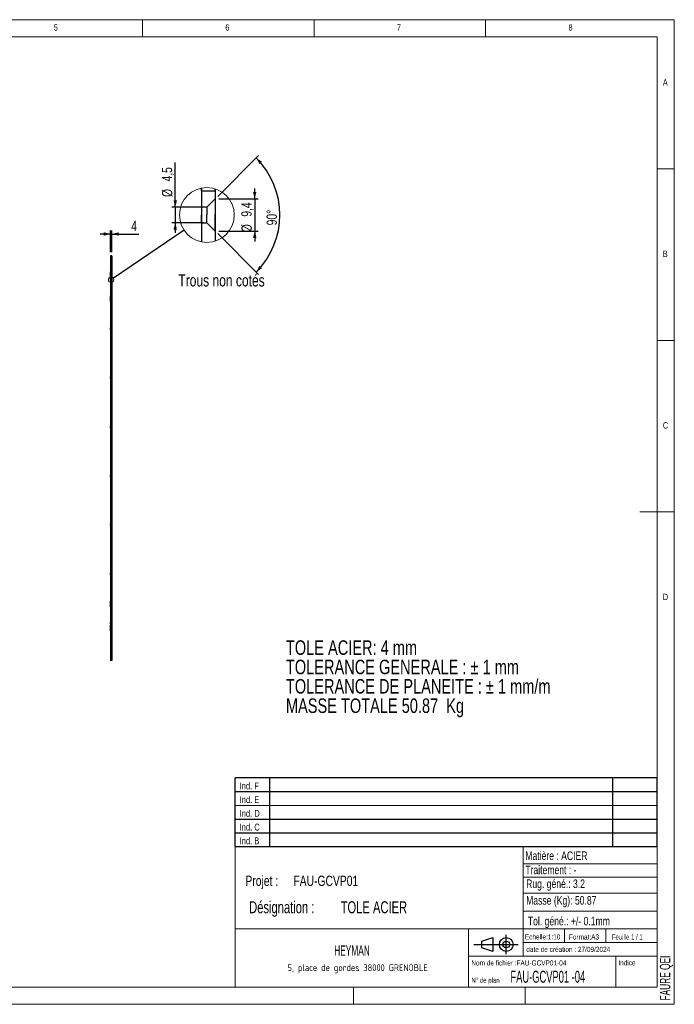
# Model space of a CAD drawing. Header units: millimetres. Extents: x 5 to 415, y 5 to 292.
# Tile 2 of 2: x 224 to 415, y 5 to 292. Entities that reach past the tile are written whole.
import ezdxf

# ---------------------------------------------------------------- set-up
doc = ezdxf.new("R2010")
doc.units = ezdxf.units.MM
doc.layers.add('COTES', color=1, linetype='Continuous')
doc.layers.add('NOTES', color=6, linetype='Continuous')
doc.layers.add('TRAIT-FORT', color=4, linetype='Continuous', lineweight=25)
doc.styles.add('SLDTEXTSTYLE0', font='TXT', dxfattribs={"width": 0.75})
doc.styles.add('SLDTEXTSTYLE1', font='TXT', dxfattribs={"width": 0.695728})
doc.styles.add('SLDTEXTSTYLE2', font='TXT', dxfattribs={"width": 0.58118})
doc.styles.add('SLDTEXTSTYLE3', font='TXT', dxfattribs={"width": 0.7})
doc.styles.add('SLDTEXTSTYLE4', font='TXT', dxfattribs={"width": 0.692308})
doc.styles.add('SLDTEXTSTYLE5', font='ISOCP3', dxfattribs={"width": 0.96})
doc.styles.add('SLDTEXTSTYLE6', font='TXT', dxfattribs={"width": 0.605})
doc.dimstyles.new('SLDDIMSTYLE3', dxfattribs={"dimtxt": 3, "dimasz": 2, "dimexe": 0, "dimexo": 0.0625, "dimgap": 0.75, "dimtad": 1, "dimdec": 0, "dimlfac": 10, "dimrnd": 1e-09, "dimzin": 12, "dimdsep": 46, "dimtxsty": 'SLDTEXTSTYLE0', "dimsah": 1, "dimcen": 0.09, "dimadec": 0, "dimazin": 3, "dimtfac": 1, "dimtdec": 0, "dimtmove": 0, "dimatfit": 0, "dimfxl": 1, "dimfrac": 2, "dimtolj": 1, "dimtzin": 12, "dimarcsym": 0})
doc.dimstyles.new('SLDDIMSTYLE4', dxfattribs={"dimtxt": 0.18, "dimasz": 2, "dimexe": 0, "dimexo": 0.0625, "dimgap": 0, "dimtad": 0, "dimtih": 1, "dimtoh": 1, "dimdec": 0, "dimrnd": 1e-09, "dimzin": 0, "dimdsep": 46, "dimtxsty": 'Standard', "dimblk1": 'NONE', "dimblk2": 'NONE', "dimsah": 1, "dimcen": 0.09, "dimadec": 0, "dimazin": 0, "dimtfac": 2, "dimtdec": 0, "dimtofl": 0, "dimtmove": 0, "dimatfit": 3, "dimldrblk": 'NONE', "dimfxl": 1, "dimfrac": 2, "dimtolj": 1, "dimtzin": 0, "dimarcsym": 0})
doc.dimstyles.new('SLDDIMSTYLE5', dxfattribs={"dimtxt": 3, "dimasz": 2, "dimexe": 0, "dimexo": 0.0625, "dimgap": 0.75, "dimtad": 1, "dimdec": 1, "dimrnd": 1e-09, "dimzin": 12, "dimdsep": 46, "dimtxsty": 'SLDTEXTSTYLE0', "dimsah": 1, "dimcen": 0.09, "dimadec": 0, "dimazin": 3, "dimtfac": 1, "dimtdec": 1, "dimtmove": 0, "dimatfit": 0, "dimfxl": 1, "dimfrac": 2, "dimtolj": 1, "dimtzin": 12, "dimarcsym": 0})
doc.dimstyles.new('SLDDIMSTYLE6', dxfattribs={"dimtxt": 3, "dimasz": 2, "dimexe": 0, "dimexo": 0.0625, "dimgap": 0.75, "dimtad": 1, "dimdec": 4, "dimzin": 12, "dimdsep": 46, "dimtxsty": 'SLDTEXTSTYLE0', "dimsah": 1, "dimcen": 0.09, "dimazin": 3, "dimtfac": 1, "dimtofl": 0, "dimtmove": 0, "dimatfit": 3, "dimfxl": 1, "dimfrac": 2, "dimtolj": 1, "dimtzin": 12, "dimarcsym": 0})

# ---------------------------------------------------------------- blocks, each defined once
blk = doc.blocks.new('Bloc2')
for p, q in [((2.32, 3.8), (5.55, 4.8)), ((2.32, 1.8), (2.32, 3.8)), ((5.55, 4.8), (5.55, 0.8)), ((9.48, 0), (9.48, 5.6)), ((0, 2.8), (12.98, 2.8)), ((5.55, 0.8), (2.32, 1.8))]:
    blk.add_line(p, q)
for radius in [2, 1]:
    blk.add_circle((9.48, 2.8), radius)
blk = doc.blocks.new('TAB MODIFS')
for p, q in [((123, 20), (0, 20)), ((0, 0), (0, 20)), ((10, 20), (10, 0)), ((110, 20), (110, 0)), ((123, 0), (123, 20)), ((0, 16), (123, 16)), ((0, 8), (123, 8)), ((0, 4), (123, 4)), ((0, 0), (123, 0))]:
    blk.add_line(p, q)
at = {"color": 7, "linetype": 'Continuous', "lineweight": 18}
blk.add_line((0, 12), (123, 12), dxfattribs=at)
at = {"color": 7}
for tag in ['AUTOATTR0', 'AUTOATTR1', 'AUTOATTR2', 'AUTOATTR3', 'AUTOATTR4', 'AUTOATTR5', 'AUTOATTR6', 'AUTOATTR7', 'AUTOATTR8', 'AUTOATTR9']:
    blk.add_attdef(tag, (0, 0), '', height=1, dxfattribs=at)
at = {"layer": 'NOTES', "color": 211, "char_height": 2, "attachment_point": 1, "style": 'SLDTEXTSTYLE0'}
for s, insert in [('Ind. F', (1.36, 18.66)), ('Ind. E', (1.36, 14.66)), ('Ind. D', (1.36, 10.66)), ('Ind. C', (1.36, 6.66)), ('Ind. B', (1.36, 2.66))]:
    blk.add_mtext(s, dxfattribs=dict(at, insert=insert))
blk = doc.blocks.new('SW_NOTE_0')
at = {"layer": 'NOTES', "color": 0, "char_height": 4.2333, "attachment_point": 1, "style": 'SLDTEXTSTYLE0'}
for s, insert in [('TOLE ACIER: 4 mm', (0, 5.46)), ('TOLERANCE GENERALE : ± 1 mm', (0, -0.19)), ('TOLERANCE DE PLANEITE : ± 1 mm/m', (0, -5.83)), ('MASSE TOTALE 50.87  Kg', (0, -11.48))]:
    blk.add_mtext(s, dxfattribs=dict(at, insert=insert))
blk = doc.blocks.new('SW_NOTE_1')
at = {"layer": 'NOTES', "color": 0, "char_height": 3.5, "attachment_point": 1, "style": 'SLDTEXTSTYLE1'}
for s, insert in [('Désignation :', (0, 4.51)), ('TOLE ACIER', (26.67, 4.51))]:
    blk.add_mtext(s, dxfattribs=dict(at, insert=insert))
blk = doc.blocks.new('SW_NOTE_2')
at = {"layer": 'NOTES', "color": 0, "char_height": 3, "attachment_point": 1, "style": 'SLDTEXTSTYLE0'}
for s, insert in [('Projet :', (0, 3.87)), ('FAU-GCVP01', (13.98, 3.87))]:
    blk.add_mtext(s, dxfattribs=dict(at, insert=insert))
blk = doc.blocks.new('SW_NOTE_3')
at = {"layer": 'NOTES', "color": 0, "insert": (21.97, 2.58), "char_height": 2, "attachment_point": 2, "style": 'SLDTEXTSTYLE5'}
blk.add_mtext('5, place de gordes 38000 GRENOBLE', dxfattribs=at)
blk = doc.blocks.new('_D_31')
at = {"layer": 'COTES', "color": 1, "transparency": 16777216}
for p, q in [((250.71, 224.2), (250.71, 230.53)), ((251.11, 224.2), (251.11, 230.53)), ((250.71, 229.53), (247.71, 229.53)), ((250.71, 229.53), (251.11, 229.53)), ((251.11, 229.53), (258.96, 229.53))]:
    blk.add_line(p, q, dxfattribs=at)
for points in [[(250.71, 229.53), (248.71, 230.03), (248.71, 229.03)], [(251.11, 229.53), (253.11, 229.03), (253.11, 230.03)]]:
    blk.add_solid(points, dxfattribs=at)
at = {"layer": 'COTES', "color": 1, "transparency": 16777216, "insert": (256.74, 233.39), "char_height": 3, "attachment_point": 1, "style": 'SLDTEXTSTYLE0'}
blk.add_mtext('4', dxfattribs=at)
blk = doc.blocks.new('_None')
blk = doc.blocks.new('_D_32')
at = {"layer": 'COTES', "color": 1, "transparency": 16777216}
for p, q in [((292.73, 239.78), (292.73, 242.78)), ((282.23, 239.78), (293.73, 239.78)), ((292.73, 239.78), (292.73, 230.38)), ((282.23, 230.38), (293.73, 230.38)), ((292.73, 230.38), (292.73, 227.38))]:
    blk.add_line(p, q, dxfattribs=at)
for points in [[(292.73, 239.78), (293.23, 241.78), (292.23, 241.78)], [(292.73, 230.38), (292.23, 228.38), (293.23, 228.38)]]:
    blk.add_solid(points, dxfattribs=at)
at = {"layer": 'COTES', "color": 1, "transparency": 16777216, "char_height": 3, "attachment_point": 1, "rotation": 90, "style": 'SLDTEXTSTYLE0'}
for s, insert in [('9,4', (288.82, 234.57)), ('%%c', (288.86, 230.05))]:
    blk.add_mtext(s, dxfattribs=dict(at, insert=insert))
blk = doc.blocks.new('_D_33')
at = {"layer": 'COTES', "color": 1, "transparency": 16777216}
for p, q in [((281.94, 240.49), (293.86, 252.41)), ((281.94, 229.67), (293.86, 217.75))]:
    blk.add_line(p, q, dxfattribs=at)
blk.add_arc((276.53, 235.08), 23.51, 315, 45, dxfattribs=at)
for points in [[(293.16, 251.71), (294.14, 249.89), (294.88, 250.57)], [(293.16, 218.45), (294.88, 219.59), (294.14, 220.27)]]:
    blk.add_solid(points, dxfattribs=at)
at = {"layer": 'COTES', "color": 1, "transparency": 16777216, "insert": (296.18, 232.06), "char_height": 3, "attachment_point": 1, "rotation": 90, "style": 'SLDTEXTSTYLE0'}
blk.add_mtext('90°', dxfattribs=at)
blk = doc.blocks.new('_D_34')
at = {"layer": 'COTES', "color": 1, "transparency": 16777216}
for p, q in [((269.57, 237.33), (269.57, 250.39)), ((277.78, 237.33), (268.57, 237.33)), ((269.57, 237.33), (269.57, 232.83)), ((277.78, 232.83), (268.57, 232.83)), ((269.57, 232.83), (269.57, 229.83))]:
    blk.add_line(p, q, dxfattribs=at)
for points in [[(269.57, 237.33), (270.07, 239.33), (269.07, 239.33)], [(269.57, 232.83), (269.07, 230.83), (270.07, 230.83)]]:
    blk.add_solid(points, dxfattribs=at)
at = {"layer": 'COTES', "color": 1, "transparency": 16777216, "char_height": 3, "attachment_point": 1, "rotation": 90, "style": 'SLDTEXTSTYLE0'}
for s, insert in [('4,5', (265.66, 244.84)), ('%%c', (265.7, 240.32))]:
    blk.add_mtext(s, dxfattribs=dict(at, insert=insert))

msp = doc.modelspace()

# ---------------------------------------------------------------- linework, layer by layer
at = {"color": 7, "linetype": 'Continuous', "lineweight": 18}
for p, q in [((415, 292), (5, 292)), ((260, 287), (260, 292)), ((310, 292), (310, 287)), ((360, 287), (360, 292)), ((415, 5), (415, 292)), ((410, 287), (10, 287)), ((410, 287), (410, 10)), ((415, 248.5), (410, 248.5)), ((410, 198.5), (415, 198.5)), ((415, 148.5), (405, 148.5)), ((286.99897, 50.99956), (286.99897, 9.99956)), ((409.99897, 50.99956), (286.99897, 50.99956)), ((370.99897, 50.99956), (370.99897, 18.99956)), ((370.99897, 45.92734), (409.99897, 45.92734)), ((370.99897, 42.01118), (409.99897, 42.01118)), ((370.99897, 37.40969), (409.99897, 37.40969)), ((370.99897, 32.17182), (410, 32.17182)), ((286.99897, 26.99956), (409.99897, 26.99956)), ((354.99897, 26.99956), (354.99897, 9.99956)), ((382.99897, 26.99956), (382.99897, 22.99956)), ((394.99897, 26.99956), (394.99897, 22.99956)), ((370.99897, 22.99956), (409.99897, 22.99956)), ((354.99897, 18.99956), (409.99897, 18.99956)), ((397.99897, 18.99956), (397.99897, 9.99956)), ((10, 10), (410, 10)), ((321.49897, 9.99956), (321.49897, 4.99956)), ((371.49897, 9.99956), (371.49897, 4.99956)), ((5, 5), (415, 5))]:
    msp.add_line(p, q, dxfattribs=at)
for centre, radius in [((278.78105, 235.0798), 7.98921), ((250.86971, 216.19974), 0.79892)]:
    msp.add_circle(centre, radius, dxfattribs=at)
at = {"layer": 'TRAIT-FORT', "color": 4, "linetype": 'Continuous', "lineweight": 25}
for p, q in [((277.23102, 242.91729), (277.23102, 227.24234)), ((277.23102, 242.09153), (277.23102, 242.91729)), ((277.23102, 242.07985), (281.23102, 242.07985)), ((277.23102, 242.07985), (281.23102, 242.07985)), ((281.23102, 242.68412), (281.23102, 227.47552)), ((281.23102, 242.09153), (281.23102, 242.68412)), ((281.23102, 239.77982), (278.78102, 237.32983)), ((281.23102, 239.77982), (278.78102, 237.32983)), ((281.23102, 239.77982), (278.78102, 237.32983)), ((281.23102, 239.77982), (278.78102, 237.32983)), ((281.23102, 239.77982), (278.78102, 237.32983)), ((281.23102, 239.77982), (278.78102, 237.32983)), ((281.23102, 239.77982), (278.78102, 237.32983)), ((281.23102, 239.77982), (278.78102, 237.32983)), ((281.23102, 239.77982), (278.78102, 237.32983)), ((281.23102, 239.77982), (278.78102, 237.32983)), ((281.23102, 239.73202), (281.23102, 235.07988)), ((278.78102, 237.32983), (277.23102, 237.32983)), ((278.78102, 237.32983), (277.23102, 237.32983)), ((278.78102, 237.32983), (277.23102, 237.32983)), ((278.78102, 237.32983), (277.23102, 237.32983)), ((278.78102, 237.32983), (277.23102, 237.32983)), ((278.78102, 237.32983), (277.23102, 237.32983)), ((278.78102, 237.32983), (277.23102, 237.32983)), ((278.78102, 237.32983), (277.23102, 237.32983)), ((278.78102, 237.32983), (277.23102, 237.32983)), ((278.78102, 237.32983), (277.23102, 237.32983)), ((277.23102, 237.32983), (277.23102, 235.07988)), ((278.78102, 237.32983), (278.78102, 235.07988)), ((277.23102, 232.8298), (277.23102, 235.07988)), ((277.23102, 232.8298), (278.78102, 232.8298)), ((277.23102, 232.8298), (278.78102, 232.8298)), ((277.23102, 232.8298), (278.78102, 232.8298)), ((277.23102, 232.8298), (278.78102, 232.8298)), ((277.23102, 232.8298), (278.78102, 232.8298)), ((277.23102, 232.8298), (278.78102, 232.8298)), ((277.23102, 232.8298), (278.78102, 232.8298)), ((277.23102, 232.8298), (278.78102, 232.8298)), ((277.23102, 232.8298), (278.78102, 232.8298)), ((277.23102, 232.8298), (278.78102, 232.8298)), ((278.78102, 232.8298), (278.78102, 235.07988)), ((278.78102, 232.8298), (281.23102, 230.37981)), ((278.78102, 232.8298), (281.23102, 230.37981)), ((278.78102, 232.8298), (281.23102, 230.37981)), ((278.78102, 232.8298), (281.23102, 230.37981)), ((278.78102, 232.8298), (281.23102, 230.37981)), ((278.78102, 232.8298), (281.23102, 230.37981)), ((278.78102, 232.8298), (281.23102, 230.37981)), ((278.78102, 232.8298), (281.23102, 230.37981)), ((278.78102, 232.8298), (281.23102, 230.37981)), ((278.78102, 232.8298), (281.23102, 230.37981)), ((281.23102, 230.42762), (281.23102, 235.07988)), ((250.71471, 223.19975), (250.71471, 105.19972)), ((251.11471, 223.19975), (250.71471, 223.19975)), ((251.11471, 223.19975), (251.11471, 105.19972)), ((251.11471, 218.49967), (250.71471, 218.49967)), ((250.71471, 216.90093), (250.71471, 218.49852)), ((250.71471, 216.90093), (250.71471, 218.49852)), ((251.11471, 216.90093), (251.11471, 218.49852)), ((251.11471, 216.90093), (251.11471, 218.49852)), ((250.71471, 216.89978), (251.11471, 216.89978)), ((250.86971, 216.42466), (250.71471, 216.42466)), ((250.71471, 215.97472), (250.71471, 216.42466)), ((250.71471, 215.97472), (250.71471, 216.42466)), ((250.71471, 215.97472), (250.71471, 216.42466)), ((250.71471, 215.97472), (250.71471, 216.42466)), ((250.71471, 215.97472), (250.71471, 216.42466)), ((250.71471, 215.97472), (250.71471, 216.42466)), ((250.71471, 215.97472), (250.71471, 216.42466)), ((250.71471, 215.97472), (250.71471, 216.42466)), ((250.71471, 215.97472), (250.71471, 216.42466)), ((250.71471, 215.97472), (250.71471, 216.42466)), ((250.71471, 215.97472), (250.86971, 215.97472)), ((251.11471, 216.66976), (250.86971, 216.42466)), ((250.86971, 215.97472), (250.86971, 216.42466)), ((250.86971, 215.97472), (250.86971, 216.42466)), ((250.86971, 215.97472), (250.86971, 216.42466)), ((250.86971, 215.97472), (250.86971, 216.42466)), ((250.86971, 215.97472), (250.86971, 216.42466)), ((250.86971, 215.97472), (250.86971, 216.42466)), ((250.86971, 215.97472), (250.86971, 216.42466)), ((250.86971, 215.97472), (250.86971, 216.42466)), ((250.86971, 215.97472), (250.86971, 216.42466)), ((250.86971, 215.97472), (250.86971, 216.42466)), ((250.86971, 215.97472), (251.11471, 215.72981)), ((251.11471, 215.73458), (251.11471, 216.66499)), ((251.11471, 215.73458), (251.11471, 216.66499)), ((251.11471, 215.73458), (251.11471, 216.66499)), ((251.11471, 215.73458), (251.11471, 216.66499)), ((251.11471, 215.73458), (251.11471, 216.66499)), ((251.11471, 215.73458), (251.11471, 216.66499)), ((251.11471, 215.73458), (251.11471, 216.66499)), ((251.11471, 215.73458), (251.11471, 216.66499)), ((251.11471, 215.73458), (251.11471, 216.66499)), ((251.11471, 215.73458), (251.11471, 216.66499)), ((251.11471, 211.4997), (250.71471, 211.4997)), ((250.71471, 209.90096), (250.71471, 211.49855)), ((250.71471, 209.90096), (250.71471, 211.49855)), ((250.71471, 209.89981), (251.11471, 209.89981)), ((251.11471, 209.90096), (251.11471, 211.49855)), ((251.11471, 209.90096), (251.11471, 211.49855)), ((250.86971, 202.139), (250.71471, 202.139)), ((250.71471, 201.68906), (250.71471, 202.139)), ((250.71471, 201.68906), (250.71471, 202.139)), ((250.71471, 201.68906), (250.86971, 201.68906)), ((251.11471, 202.3841), (250.86971, 202.139)), ((250.86971, 201.68906), (250.86971, 202.139)), ((250.86971, 201.68906), (250.86971, 202.139)), ((250.86971, 201.68906), (251.11471, 201.44396)), ((251.11471, 201.44873), (251.11471, 202.37933)), ((251.11471, 201.44873), (251.11471, 202.37933)), ((250.86971, 187.85334), (250.71471, 187.85334)), ((250.71471, 187.4034), (250.71471, 187.85334)), ((250.71471, 187.4034), (250.71471, 187.85334)), ((250.71471, 187.4034), (250.86971, 187.4034)), ((251.11471, 188.09825), (250.86971, 187.85334)), ((250.86971, 187.4034), (250.86971, 187.85334)), ((250.86971, 187.4034), (250.86971, 187.85334)), ((250.86971, 187.4034), (251.11471, 187.1583)), ((251.11471, 187.16307), (251.11471, 188.09348)), ((251.11471, 187.16307), (251.11471, 188.09348)), ((250.86971, 173.56768), (250.71471, 173.56768)), ((250.71471, 173.11755), (250.71471, 173.56768)), ((250.71471, 173.11755), (250.71471, 173.56768)), ((250.71471, 173.11755), (250.86971, 173.11755)), ((251.11471, 173.81259), (250.86971, 173.56768)), ((250.86971, 173.11755), (250.86971, 173.56768)), ((250.86971, 173.11755), (250.86971, 173.56768)), ((250.86971, 173.11755), (251.11471, 172.87264)), ((251.11471, 172.87741), (251.11471, 173.80782)), ((251.11471, 172.87741), (251.11471, 173.80782)), ((250.86971, 159.28183), (250.71471, 159.28183)), ((250.71471, 158.83189), (250.71471, 159.28183)), ((250.71471, 158.83189), (250.71471, 159.28183)), ((250.71471, 158.83189), (250.86971, 158.83189)), ((251.11471, 159.52693), (250.86971, 159.28183)), ((250.86971, 158.83189), (250.86971, 159.28183)), ((250.86971, 158.83189), (250.86971, 159.28183)), ((250.86971, 158.83189), (251.11471, 158.58679)), ((251.11471, 158.59175), (251.11471, 159.52216)), ((251.11471, 158.59175), (251.11471, 159.52216)), ((250.86971, 144.99617), (250.71471, 144.99617)), ((250.71471, 144.54623), (250.71471, 144.99617)), ((250.71471, 144.54623), (250.71471, 144.99617)), ((250.71471, 144.54623), (250.86971, 144.54623)), ((251.11471, 145.24108), (250.86971, 144.99617)), ((250.86971, 144.54623), (250.86971, 144.99617)), ((250.86971, 144.54623), (250.86971, 144.99617)), ((250.86971, 144.54623), (251.11471, 144.30113)), ((251.11471, 144.3059), (251.11471, 145.23631)), ((251.11471, 144.3059), (251.11471, 145.23631)), ((250.86971, 130.71051), (250.71471, 130.71051)), ((250.71471, 130.26038), (250.71471, 130.71051)), ((250.71471, 130.26038), (250.71471, 130.71051)), ((250.71471, 130.26038), (250.86971, 130.26038)), ((251.11471, 130.95542), (250.86971, 130.71051)), ((250.86971, 130.26038), (250.86971, 130.71051)), ((250.86971, 130.26038), (250.86971, 130.71051)), ((250.86971, 130.26038), (251.11471, 130.01547)), ((251.11471, 130.02024), (251.11471, 130.95065)), ((251.11471, 130.02024), (251.11471, 130.95065)), ((251.11471, 122.49976), (250.71471, 122.49976)), ((250.71471, 120.90083), (250.71471, 122.49861)), ((250.71471, 120.90083), (250.71471, 122.49861)), ((250.71471, 120.89968), (251.11471, 120.89968)), ((251.11471, 120.90083), (251.11471, 122.49861)), ((251.11471, 120.90083), (251.11471, 122.49861)), ((250.86971, 116.42466), (250.71471, 116.42466)), ((250.71471, 115.97472), (250.71471, 116.42466)), ((250.71471, 115.97472), (250.71471, 116.42466)), ((250.71471, 115.97472), (250.71471, 116.42466)), ((250.71471, 115.97472), (250.71471, 116.42466)), ((250.71471, 115.97472), (250.71471, 116.42466)), ((250.71471, 115.97472), (250.71471, 116.42466)), ((250.71471, 115.97472), (250.71471, 116.42466)), ((250.71471, 115.97472), (250.71471, 116.42466)), ((250.71471, 115.97472), (250.71471, 116.42466)), ((250.71471, 115.97472), (250.71471, 116.42466)), ((250.71471, 115.97472), (250.86971, 115.97472)), ((251.11471, 115.49979), (250.71471, 115.49979)), ((250.71471, 113.90086), (250.71471, 115.49864)), ((250.71471, 113.90086), (250.71471, 115.49864)), ((251.11471, 116.66976), (250.86971, 116.42466)), ((250.86971, 115.97472), (250.86971, 116.42466)), ((250.86971, 115.97472), (250.86971, 116.42466)), ((250.86971, 115.97472), (250.86971, 116.42466)), ((250.86971, 115.97472), (250.86971, 116.42466)), ((250.86971, 115.97472), (250.86971, 116.42466)), ((250.86971, 115.97472), (250.86971, 116.42466)), ((250.86971, 115.97472), (250.86971, 116.42466)), ((250.86971, 115.97472), (250.86971, 116.42466)), ((250.86971, 115.97472), (250.86971, 116.42466)), ((250.86971, 115.97472), (250.86971, 116.42466)), ((250.86971, 115.97472), (251.11471, 115.72981)), ((251.11471, 115.73458), (251.11471, 116.66499)), ((251.11471, 115.73458), (251.11471, 116.66499)), ((251.11471, 115.73458), (251.11471, 116.66499)), ((251.11471, 115.73458), (251.11471, 116.66499)), ((251.11471, 115.73458), (251.11471, 116.66499)), ((251.11471, 115.73458), (251.11471, 116.66499)), ((251.11471, 115.73458), (251.11471, 116.66499)), ((251.11471, 115.73458), (251.11471, 116.66499)), ((251.11471, 115.73458), (251.11471, 116.66499)), ((251.11471, 115.73458), (251.11471, 116.66499)), ((251.11471, 113.90086), (251.11471, 115.49864)), ((251.11471, 113.90086), (251.11471, 115.49864)), ((250.71471, 113.89971), (251.11471, 113.89971)), ((251.11471, 105.19972), (250.71471, 105.19972))]:
    msp.add_line(p, q, dxfattribs=at)

# ---------------------------------------------------------------- block references
for name, p in [('TAB MODIFS', (286.99253, 50.98943)), ('Bloc2', (356.55888, 19.63386))]:
    msp.add_blockref(name, p)
at = {"layer": 'NOTES', "color": 211}
for name, p in [('SW_NOTE_0', (301.8195, 105.63348)), ('SW_NOTE_2', (290.01439, 38.62189)), ('SW_NOTE_1', (291.10049, 30.5305)), ('SW_NOTE_3', (300.73931, 14.09565))]:
    msp.add_blockref(name, p, dxfattribs=at)

# ---------------------------------------------------------------- texts
for s, insert, char_height, attachment_point, style in [('5', (234.16667, 290.66802), 1.85208, 1, 'SLDTEXTSTYLE0'), ('6', (284.16667, 290.66802), 1.85208, 1, 'SLDTEXTSTYLE0'), ('7', (334.16667, 290.66802), 1.85208, 1, 'SLDTEXTSTYLE0'), ('8', (384.16667, 290.66802), 1.85208, 1, 'SLDTEXTSTYLE0'), ('A', (411.66667, 274.66802), 1.85208, 1, 'SLDTEXTSTYLE0'), ('B', (411.66667, 224.66802), 1.85208, 1, 'SLDTEXTSTYLE0'), ('Trous non cotés', (270.46375, 217.73702), 3.5, 1, 'SLDTEXTSTYLE0'), ('C', (411.66667, 174.66802), 1.85208, 1, 'SLDTEXTSTYLE0'), ('D', (411.66667, 124.66802), 1.85208, 1, 'SLDTEXTSTYLE0'), ('Matière : ACIER', (371.58475, 49.55467), 2.5, 1, 'SLDTEXTSTYLE0'), ('Traitement : -', (371.58475, 45.42568), 2.5, 1, 'SLDTEXTSTYLE0'), ('Rug. géné.: 3.2', (371.82694, 41.3902), 2.5, 1, 'SLDTEXTSTYLE0'), ('Masse (Kg): 50.87', (371.82694, 36.54493), 2.5, 1, 'SLDTEXTSTYLE0'), ('Tol. géné.: +/- 0.1mm', (372.32256, 30.4989), 2.5, 1, 'SLDTEXTSTYLE0'), ('Echelle:1:10', (371.45242, 25.40431), 1.5, 1, 'SLDTEXTSTYLE0'), ('Format:A3', (384.28825, 25.37972), 1.5, 1, 'SLDTEXTSTYLE0'), ('Feuille 1 / 1', (396.80535, 25.38355), 1.5, 1, 'SLDTEXTSTYLE4'), ('HEYMAN', (321.07994, 22.17491), 3, 2, 'SLDTEXTSTYLE6'), ('date de création : 27/09/2024', (371.86575, 21.7654), 1.5, 1, 'SLDTEXTSTYLE0'), ('Nom de fichier :FAU-GCVP01-04', (355.85137, 17.81493), 1.5, 1, 'SLDTEXTSTYLE0'), ('Indice', (398.69166, 17.85973), 1.5, 1, 'SLDTEXTSTYLE0'), ('FAU-GCVP01 -04', (367.25564, 14.78717), 3.5, 1, 'SLDTEXTSTYLE2'), ('N° de plan', (355.87709, 12.76459), 1.5, 1, 'SLDTEXTSTYLE3')]:
    msp.add_mtext(s, dxfattribs=dict(at, insert=insert, char_height=char_height, attachment_point=attachment_point, style=style))
at = {"layer": 'NOTES', "color": 211, "insert": (410.81134, 6.10884), "char_height": 3, "attachment_point": 1, "rotation": 90, "style": 'SLDTEXTSTYLE6'}
msp.add_mtext('FAURE QEI', dxfattribs=at)

# ---------------------------------------------------------------- dimensions: what is measured, and where the dimension line sits
at = {"layer": 'COTES', "color": 1}
for base, p1, p2, picture, middle in [((269.57197, 232.82984), (278.78102, 237.32984), (278.78102, 232.82984), '_D_34', (269.57197, 245.35233)), ((292.73102, 230.37984), (281.23102, 239.77984), (281.23102, 230.37984), '_D_32', (292.73102, 235.07984))]:
    dim = msp.add_linear_dim(base=base, p1=p1, p2=p2, angle=90, text='%%c<>', dimstyle='SLDDIMSTYLE5', dxfattribs=at)
    dim.commit()
    dim.dimension.update_dxf_attribs({"geometry": picture, "text_midpoint": middle, "dimtype": 160})
dim = msp.add_angular_dim_2l(base=(300.04309, 235.07984), line1=((281.23102, 239.77984), (278.78102, 237.32984)), line2=((278.78102, 232.82984), (281.23102, 230.37984)), dimstyle='SLDDIMSTYLE6', dxfattribs=at)
dim.commit()
dim.dimension.update_dxf_attribs({"geometry": '_D_33', "text_midpoint": (300.04309, 235.07984), "dimtype": 162})
dim = msp.add_linear_dim(base=(251.11471, 229.52513), p1=(250.71471, 223.19974), p2=(251.11471, 223.19974), dimstyle='SLDDIMSTYLE3', dxfattribs=at)
dim.commit()
dim.dimension.update_dxf_attribs({"geometry": '_D_31', "text_midpoint": (257.84749, 229.52513), "dimtype": 160})

# ---------------------------------------------------------------- leaders
at = {"color": 7, "linetype": 'Continuous', "lineweight": 18, "has_arrowhead": 0}
msp.add_leader([(272.16355, 230.60357), (251.53146, 216.64737)], dimstyle='SLDDIMSTYLE4', dxfattribs=at)

doc.saveas('drawing.dxf')
